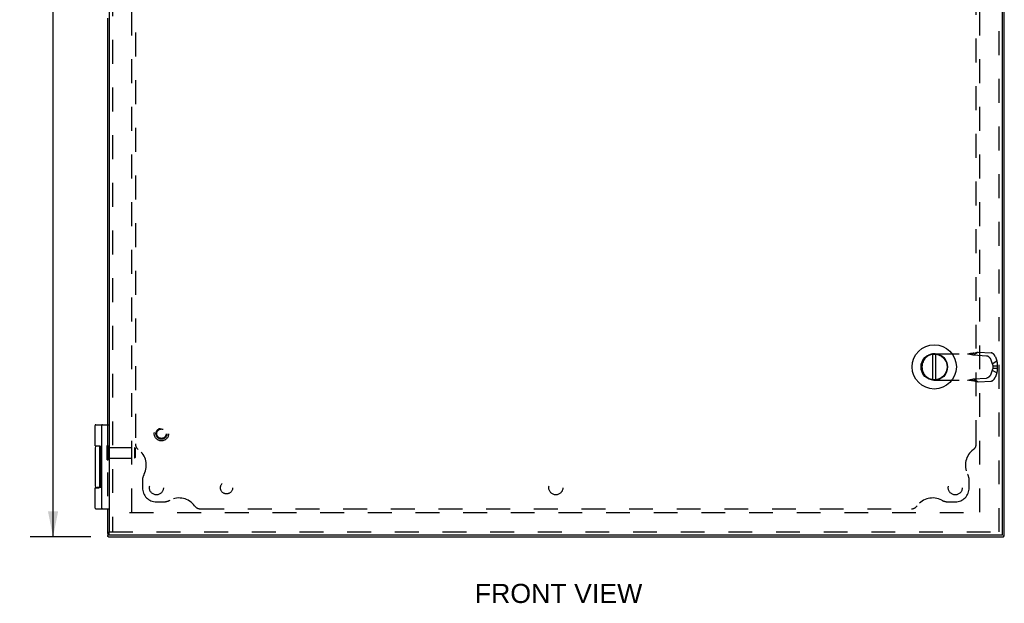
# Model space of a CAD drawing. Header units: inches. Extents: x 0 to 77.3, y 0 to 50.
# Tile 4 of 10: x 17.3 to 34.9, y 14.5 to 24.9. Entities that reach past the tile are written whole.
import ezdxf

# ---------------------------------------------------------------- set-up
doc = ezdxf.new("R2010")
doc.units = ezdxf.units.IN
doc.header["$LTSCALE"] = 4.25
doc.header["$MEASUREMENT"] = 0
doc.linetypes.add('HIDDEN', pattern=[0.2, 0.1, -0.1])
doc.layers.get('0').update_dxf_attribs({"linetype": 'CONTINUOUS'})
for name, color, linetype in [('DEFAULT_2', 8, 'HIDDEN'), ('DIMENSIONS', 7, 'CONTINUOUS'), ('DOOR_ASSEMBLY', 7, 'CONTINUOUS'), ('SUBPANEL', 7, 'CONTINUOUS')]:
    doc.layers.add(name, color=color, linetype=linetype)
doc.styles.get("Standard").update_dxf_attribs({"font": 'arial.ttf'})
doc.dimstyles.new('DIMSTYLE_1', dxfattribs={"dimtxt": 0.340909, "dimasz": 0.454545, "dimexe": 0.09, "dimexo": 0.07, "dimgap": 0.0375, "dimtad": 0, "dimtih": 1, "dimtoh": 1, "dimzin": 4, "dimdsep": 46, "dimtxsty": 'Standard', "dimblk": '_FILLED', "dimblk1": '_FILLED', "dimblk2": '_FILLED', "dimcen": 0.09, "dimadec": 3, "dimazin": 1, "dimtfac": 1, "dimtdec": 3, "dimtofl": 0, "dimtmove": 0, "dimatfit": 3, "dimldrblk": '_FILLED', "dimfxl": 0, "dimtolj": 1, "dimtzin": 4, "dimarcsym": 0})

# ---------------------------------------------------------------- blocks, each defined once
blk = doc.blocks.new('_FILLED')
at = {"color": 0, "linetype": 'ByBlock'}
blk.add_solid([(0, 0), (-1, 0.2), (-1, -0.2)], dxfattribs=at)
blk = doc.blocks.new('*D6')
at = {"layer": 'DIMENSIONS', "color": 2, "linetype": 'Continuous'}
for p, q in [((18.653, 35.637), (17.524, 35.637)), ((17.933, 35.637), (17.933, 25.978)), ((17.933, 15.637), (17.933, 25.296)), ((18.605, 15.637), (17.524, 15.637))]:
    blk.add_line(p, q, dxfattribs=at)
at = {"layer": 'DIMENSIONS', "color": 2, "linetype": 'Continuous', "xscale": 0.4545454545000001, "yscale": 0.4545454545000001, "zscale": 0.4545454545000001}
for p, rotation in [((17.933, 35.637), 90), ((17.933, 15.637), 270)]:
    blk.add_blockref('_FILLED', p, dxfattribs=dict(at, rotation=rotation))
at = {"layer": 'DIMENSIONS', "color": 2, "linetype": 'Continuous', "insert": (17.933, 25.807), "char_height": 0.3409, "width": 1.19128, "attachment_point": 2, "line_spacing_factor": 0.9}
blk.add_mtext('20.00', dxfattribs=at)

msp = doc.modelspace()

# ---------------------------------------------------------------- linework, layer by layer
at = {"color": 3, "linetype": 'Continuous'}
for p, q in [((34.902, 15.697), (34.902, 35.577)), ((18.902, 24.887), (18.902, 17.637)), ((18.902, 16.137), (18.902, 15.697)), ((18.923, 15.637), (34.881, 15.637))]:
    msp.add_line(p, q, dxfattribs=at)
at = {"color": 7, "linetype": 'Continuous'}
for p, q in [((18.902, 15.697), (18.907, 15.697)), ((18.907, 15.705), (18.907, 15.654)), ((34.897, 15.654), (34.897, 15.705)), ((34.902, 15.697), (34.897, 15.697))]:
    msp.add_line(p, q, dxfattribs=at)
at = {"color": 3, "linetype": 'Continuous'}
for points in [[(18.907, 15.654), (18.907, 15.655), (18.907, 15.657), (18.908, 15.659), (18.909, 15.661), (18.91, 15.663), (18.911, 15.665)], [(18.912, 15.645), (18.91, 15.646), (18.909, 15.647), (18.908, 15.649), (18.907, 15.65), (18.907, 15.652), (18.907, 15.654), (18.907, 15.654)], [(18.916, 15.642), (18.916, 15.642), (18.915, 15.643), (18.914, 15.643), (18.913, 15.644), (18.913, 15.644), (18.912, 15.645)], [(18.92, 15.639), (18.92, 15.639), (18.919, 15.64), (18.918, 15.64), (18.918, 15.641), (18.917, 15.641), (18.916, 15.642)], [(18.922, 15.637), (18.922, 15.638), (18.922, 15.638), (18.921, 15.638), (18.921, 15.638), (18.921, 15.639), (18.92, 15.639)], [(18.923, 15.637), (18.923, 15.637), (18.923, 15.637), (18.923, 15.637), (18.923, 15.637), (18.923, 15.637), (18.922, 15.637)], [(34.881, 15.637), (34.882, 15.638), (34.882, 15.638), (34.882, 15.638), (34.883, 15.638), (34.883, 15.639), (34.884, 15.639)], [(34.881, 15.637), (34.881, 15.637), (34.881, 15.637), (34.881, 15.637), (34.881, 15.637), (34.881, 15.637), (34.881, 15.637)], [(34.884, 15.639), (34.884, 15.639), (34.885, 15.64), (34.886, 15.64), (34.886, 15.641), (34.887, 15.641), (34.887, 15.642)], [(34.887, 15.642), (34.888, 15.642), (34.889, 15.643), (34.89, 15.643), (34.891, 15.644), (34.891, 15.644), (34.892, 15.645)], [(34.897, 15.654), (34.897, 15.655), (34.897, 15.657), (34.896, 15.659), (34.895, 15.661), (34.894, 15.663), (34.892, 15.665)], [(34.892, 15.645), (34.893, 15.646), (34.895, 15.647), (34.896, 15.649), (34.896, 15.65), (34.897, 15.652), (34.897, 15.654), (34.897, 15.654)]]:
    msp.add_lwpolyline(points, dxfattribs=at)
at = {"layer": 'DEFAULT_2', "color": 8, "linetype": 'HIDDEN'}
for p, q in [((19.34, 16.077), (19.34, 35.24)), ((34.464, 16.077), (34.464, 35.197)), ((18.902, 17.637), (18.902, 16.137)), ((18.898, 17.009), (18.898, 17.265)), ((18.898, 17.265), (18.916, 17.265)), ((18.916, 17.009), (18.916, 17.265)), ((18.916, 17.231), (19.388, 17.231)), ((19.398, 17.221), (19.388, 17.231)), ((19.388, 17.231), (19.388, 17.043)), ((19.398, 17.221), (19.398, 17.053)), ((18.916, 17.043), (19.388, 17.043)), ((19.398, 17.053), (19.388, 17.043)), ((18.898, 17.009), (18.916, 17.009)), ((19.299, 16.075), (34.505, 16.075))]:
    msp.add_line(p, q, dxfattribs=at)
at = {"layer": 'DOOR_ASSEMBLY', "color": 3, "linetype": 'Continuous'}
for p, q in [((18.931, 35.547), (18.931, 15.727)), ((34.871, 15.727), (34.871, 35.547)), ((34.871, 15.667), (18.931, 15.667))]:
    msp.add_line(p, q, dxfattribs=at)
at = {"layer": 'DOOR_ASSEMBLY', "color": 8, "linetype": 'HIDDEN'}
for p, q in [((18.991, 35.547), (18.991, 15.727)), ((34.811, 15.727), (34.811, 35.547)), ((33.669, 18.903), (34.322, 18.903)), ((34.353, 18.88), (34.435, 18.932)), ((34.353, 18.88), (34.586, 18.867)), ((34.435, 18.932), (34.667, 18.919)), ((34.743, 18.845), (34.768, 18.774)), ((33.433, 18.667), (33.433, 18.667)), ((34.662, 18.793), (34.686, 18.722)), ((34.686, 18.722), (34.768, 18.774)), ((34.697, 18.689), (34.773, 18.689)), ((34.697, 18.689), (34.697, 18.645)), ((34.697, 18.645), (34.773, 18.645)), ((34.773, 18.689), (34.773, 18.645)), ((34.353, 18.454), (34.586, 18.467)), ((34.353, 18.454), (34.435, 18.402)), ((34.686, 18.612), (34.662, 18.541)), ((34.686, 18.612), (34.768, 18.56)), ((34.768, 18.56), (34.743, 18.489)), ((33.669, 18.431), (34.322, 18.431)), ((34.357, 18.422), (34.37, 18.418)), ((34.37, 18.418), (34.382, 18.415)), ((34.435, 18.402), (34.667, 18.415)), ((18.931, 15.727), (34.871, 15.727))]:
    msp.add_line(p, q, dxfattribs=at)
at = {"layer": 'DOOR_ASSEMBLY', "color": 7, "linetype": 'Continuous'}
for p, q in [((33.624, 18.439), (33.624, 18.895)), ((33.683, 18.439), (33.683, 18.895)), ((18.682, 17.262), (18.682, 17.624)), ((18.695, 17.637), (18.931, 17.637)), ((18.801, 16.15), (18.801, 17.624)), ((18.682, 17.227), (18.682, 16.547)), ((18.766, 17.257), (18.712, 17.257)), ((18.761, 17.26), (18.761, 17.257)), ((18.767, 16.522), (18.767, 17.252)), ((18.791, 16.514), (18.791, 17.263)), ((18.801, 17.263), (18.791, 17.263)), ((18.801, 17.258), (18.791, 17.258)), ((18.801, 17.16), (18.791, 17.16)), ((18.801, 17.012), (18.791, 17.012)), ((18.801, 16.777), (18.791, 16.777)), ((18.801, 16.762), (18.791, 16.762)), ((18.682, 16.512), (18.751, 16.512)), ((18.682, 16.15), (18.682, 16.512)), ((18.766, 16.517), (18.712, 16.517)), ((18.761, 16.517), (18.761, 16.513)), ((18.801, 16.514), (18.791, 16.514)), ((18.695, 16.137), (18.931, 16.137)), ((18.931, 15.667), (18.931, 15.727)), ((34.871, 15.667), (34.871, 15.727))]:
    msp.add_line(p, q, dxfattribs=at)
at = {"layer": 'DOOR_ASSEMBLY', "color": 8, "linetype": 'HIDDEN'}
for points in [[(34.246, 18.903), (34.26, 18.9), (34.274, 18.898), (34.288, 18.895), (34.301, 18.892), (34.314, 18.889), (34.327, 18.886), (34.34, 18.883), (34.353, 18.88)], [(34.37, 18.916), (34.364, 18.914), (34.357, 18.912), (34.351, 18.911), (34.344, 18.91), (34.337, 18.908), (34.331, 18.907), (34.324, 18.906), (34.317, 18.906), (34.311, 18.905), (34.304, 18.904), (34.297, 18.904), (34.29, 18.903), (34.284, 18.903), (34.277, 18.903)], [(34.322, 18.903), (34.331, 18.905), (34.34, 18.908), (34.349, 18.91), (34.357, 18.912), (34.382, 18.919)], [(34.382, 18.919), (34.39, 18.921), (34.398, 18.923), (34.405, 18.925), (34.413, 18.927), (34.42, 18.929), (34.427, 18.93), (34.435, 18.932)], [(34.586, 18.867), (34.587, 18.867), (34.589, 18.867), (34.591, 18.866), (34.592, 18.866), (34.594, 18.866), (34.596, 18.865), (34.598, 18.865), (34.599, 18.864), (34.601, 18.863), (34.603, 18.863), (34.605, 18.862), (34.606, 18.861), (34.608, 18.86), (34.61, 18.859), (34.612, 18.858), (34.614, 18.857), (34.615, 18.856), (34.617, 18.854), (34.619, 18.853), (34.621, 18.852), (34.622, 18.85), (34.624, 18.849), (34.626, 18.847), (34.628, 18.846), (34.629, 18.844), (34.631, 18.843), (34.633, 18.841), (34.634, 18.839), (34.636, 18.837), (34.637, 18.835), (34.639, 18.834), (34.64, 18.832), (34.642, 18.83), (34.643, 18.828), (34.645, 18.826), (34.646, 18.824), (34.648, 18.822), (34.649, 18.82), (34.65, 18.818), (34.651, 18.815), (34.653, 18.813), (34.654, 18.811), (34.655, 18.809), (34.656, 18.807), (34.657, 18.804), (34.658, 18.802), (34.659, 18.8), (34.66, 18.798), (34.661, 18.796), (34.662, 18.793)], [(34.743, 18.845), (34.742, 18.847), (34.741, 18.85), (34.741, 18.852), (34.74, 18.854), (34.739, 18.856), (34.738, 18.858), (34.736, 18.861), (34.735, 18.863), (34.734, 18.865), (34.733, 18.867), (34.732, 18.869), (34.73, 18.871), (34.729, 18.873), (34.728, 18.875), (34.726, 18.878), (34.725, 18.88), (34.723, 18.881), (34.722, 18.883), (34.72, 18.885), (34.719, 18.887), (34.717, 18.889), (34.716, 18.891), (34.714, 18.893), (34.712, 18.894), (34.711, 18.896), (34.709, 18.898), (34.707, 18.899), (34.706, 18.901), (34.704, 18.902), (34.702, 18.903), (34.7, 18.905), (34.699, 18.906), (34.697, 18.907), (34.695, 18.909), (34.693, 18.91), (34.691, 18.911), (34.69, 18.912), (34.688, 18.913), (34.686, 18.914), (34.684, 18.914), (34.683, 18.915), (34.681, 18.916), (34.679, 18.916), (34.677, 18.917), (34.676, 18.917), (34.674, 18.918), (34.672, 18.918), (34.671, 18.918), (34.669, 18.919), (34.667, 18.919)], [(34.686, 18.722), (34.687, 18.72), (34.688, 18.717), (34.689, 18.715), (34.69, 18.713), (34.691, 18.711), (34.692, 18.708), (34.693, 18.706), (34.694, 18.704), (34.694, 18.701), (34.695, 18.699), (34.696, 18.696), (34.696, 18.694), (34.697, 18.691), (34.697, 18.689)], [(34.697, 18.645), (34.697, 18.642), (34.696, 18.64), (34.696, 18.638), (34.695, 18.635), (34.694, 18.633), (34.694, 18.63), (34.693, 18.628), (34.692, 18.626), (34.691, 18.623), (34.69, 18.621), (34.689, 18.619), (34.688, 18.616), (34.687, 18.614), (34.686, 18.612)], [(34.768, 18.774), (34.769, 18.77), (34.77, 18.766), (34.77, 18.762), (34.771, 18.758), (34.772, 18.753), (34.772, 18.749), (34.773, 18.745), (34.773, 18.741), (34.774, 18.737), (34.774, 18.733), (34.774, 18.728), (34.774, 18.724), (34.774, 18.72), (34.774, 18.715), (34.774, 18.711), (34.774, 18.707), (34.774, 18.702), (34.774, 18.698), (34.773, 18.693), (34.773, 18.689)], [(34.773, 18.645), (34.773, 18.64), (34.774, 18.635), (34.774, 18.63), (34.774, 18.625), (34.774, 18.621), (34.774, 18.616), (34.774, 18.611), (34.774, 18.606), (34.774, 18.601), (34.774, 18.597), (34.773, 18.592), (34.773, 18.587), (34.772, 18.583), (34.771, 18.578), (34.771, 18.574), (34.77, 18.569), (34.769, 18.565), (34.768, 18.56)], [(34.246, 18.431), (34.26, 18.434), (34.274, 18.436), (34.288, 18.439), (34.301, 18.442), (34.314, 18.445), (34.327, 18.448), (34.34, 18.451), (34.353, 18.454)], [(34.662, 18.541), (34.661, 18.538), (34.66, 18.536), (34.659, 18.534), (34.658, 18.532), (34.657, 18.529), (34.656, 18.527), (34.655, 18.525), (34.654, 18.523), (34.653, 18.521), (34.651, 18.519), (34.65, 18.516), (34.649, 18.514), (34.648, 18.512), (34.646, 18.51), (34.645, 18.508), (34.643, 18.506), (34.642, 18.504), (34.64, 18.502), (34.639, 18.5), (34.637, 18.498), (34.636, 18.497), (34.634, 18.495), (34.633, 18.493), (34.631, 18.491), (34.629, 18.49), (34.628, 18.488), (34.626, 18.487), (34.624, 18.485), (34.622, 18.484), (34.621, 18.482), (34.619, 18.481), (34.617, 18.48), (34.615, 18.478), (34.614, 18.477), (34.612, 18.476), (34.61, 18.475), (34.608, 18.474), (34.606, 18.473), (34.605, 18.472), (34.603, 18.471), (34.601, 18.471), (34.599, 18.47), (34.598, 18.469), (34.596, 18.469), (34.594, 18.468), (34.592, 18.468), (34.591, 18.468), (34.589, 18.467), (34.587, 18.467), (34.586, 18.467)], [(34.667, 18.415), (34.669, 18.415), (34.671, 18.416), (34.672, 18.416), (34.674, 18.416), (34.676, 18.417), (34.677, 18.417), (34.679, 18.418), (34.681, 18.418), (34.683, 18.419), (34.684, 18.42), (34.686, 18.42), (34.688, 18.421), (34.69, 18.422), (34.691, 18.423), (34.693, 18.424), (34.695, 18.425), (34.697, 18.427), (34.699, 18.428), (34.7, 18.429), (34.702, 18.43), (34.704, 18.432), (34.706, 18.433), (34.707, 18.435), (34.709, 18.436), (34.711, 18.438), (34.712, 18.44), (34.714, 18.441), (34.716, 18.443), (34.717, 18.445), (34.719, 18.447), (34.72, 18.449), (34.722, 18.45), (34.723, 18.452), (34.725, 18.454), (34.726, 18.456), (34.728, 18.458), (34.729, 18.461), (34.73, 18.463), (34.732, 18.465), (34.733, 18.467), (34.734, 18.469), (34.735, 18.471), (34.736, 18.473), (34.738, 18.476), (34.739, 18.478), (34.74, 18.48), (34.741, 18.482), (34.741, 18.484), (34.742, 18.487), (34.743, 18.489)], [(34.277, 18.431), (34.284, 18.431), (34.29, 18.431), (34.297, 18.43), (34.304, 18.43), (34.311, 18.429), (34.317, 18.428), (34.324, 18.428), (34.331, 18.427), (34.337, 18.425), (34.344, 18.424), (34.351, 18.423), (34.357, 18.421), (34.364, 18.42), (34.37, 18.418)], [(34.322, 18.431), (34.331, 18.428), (34.34, 18.426), (34.349, 18.424), (34.357, 18.422)], [(34.382, 18.415), (34.39, 18.413), (34.398, 18.411), (34.405, 18.409), (34.413, 18.407), (34.42, 18.405), (34.427, 18.404), (34.435, 18.402)]]:
    msp.add_lwpolyline(points, dxfattribs=at)
at = {"layer": 'DOOR_ASSEMBLY', "color": 7, "linetype": 'Continuous'}
for points in [[(18.682, 17.262), (18.751, 17.262), (18.752, 17.262), (18.753, 17.262), (18.753, 17.262), (18.754, 17.262), (18.754, 17.262), (18.755, 17.262), (18.755, 17.262), (18.756, 17.262), (18.756, 17.262), (18.757, 17.262), (18.757, 17.262), (18.758, 17.261), (18.758, 17.261), (18.758, 17.261), (18.759, 17.261), (18.759, 17.261), (18.759, 17.261), (18.76, 17.261), (18.76, 17.261), (18.76, 17.261), (18.76, 17.261), (18.761, 17.261), (18.761, 17.26), (18.761, 17.26), (18.761, 17.26), (18.762, 17.26), (18.762, 17.26), (18.762, 17.26), (18.762, 17.26), (18.763, 17.26), (18.763, 17.26), (18.763, 17.259), (18.763, 17.259), (18.763, 17.259), (18.763, 17.259), (18.764, 17.259), (18.764, 17.259), (18.764, 17.259), (18.764, 17.259), (18.764, 17.258), (18.764, 17.258), (18.764, 17.258), (18.765, 17.258), (18.765, 17.258), (18.765, 17.258), (18.765, 17.258), (18.765, 17.258), (18.765, 17.258), (18.765, 17.257), (18.765, 17.257), (18.765, 17.257), (18.765, 17.257), (18.766, 17.257), (18.766, 17.257), (18.766, 17.257), (18.766, 17.257), (18.766, 17.256), (18.766, 17.256), (18.766, 17.256), (18.766, 17.256), (18.766, 17.256), (18.766, 17.256), (18.766, 17.256), (18.766, 17.256), (18.766, 17.255), (18.766, 17.255), (18.766, 17.255), (18.766, 17.255), (18.767, 17.255), (18.767, 17.255), (18.767, 17.255), (18.767, 17.255), (18.767, 17.255), (18.767, 17.254), (18.767, 17.254), (18.767, 17.254), (18.767, 17.254), (18.767, 17.254), (18.767, 17.254), (18.767, 17.254), (18.767, 17.254), (18.767, 17.254), (18.767, 17.253), (18.767, 17.253), (18.767, 17.253), (18.767, 17.253), (18.767, 17.253), (18.767, 17.253), (18.767, 17.253), (18.767, 17.253), (18.767, 17.253), (18.767, 17.252), (18.767, 17.252), (18.767, 17.252), (18.767, 17.252), (18.767, 17.252), (18.767, 17.252)], [(18.767, 16.522), (18.767, 16.522), (18.767, 16.522), (18.767, 16.522), (18.767, 16.522), (18.767, 16.521), (18.767, 16.521), (18.767, 16.521), (18.767, 16.521), (18.767, 16.521), (18.767, 16.521), (18.767, 16.521), (18.767, 16.521), (18.767, 16.521), (18.767, 16.52), (18.767, 16.52), (18.767, 16.52), (18.767, 16.52), (18.767, 16.52), (18.767, 16.52), (18.767, 16.52), (18.767, 16.52), (18.767, 16.52), (18.767, 16.519), (18.767, 16.519), (18.767, 16.519), (18.767, 16.519), (18.767, 16.519), (18.767, 16.519), (18.766, 16.519), (18.766, 16.519), (18.766, 16.519), (18.766, 16.518), (18.766, 16.518), (18.766, 16.518), (18.766, 16.518), (18.766, 16.518), (18.766, 16.518), (18.766, 16.518), (18.766, 16.518), (18.766, 16.518), (18.766, 16.517), (18.766, 16.517), (18.766, 16.517), (18.766, 16.517), (18.765, 16.517), (18.765, 16.517), (18.765, 16.517), (18.765, 16.517), (18.765, 16.516), (18.765, 16.516), (18.765, 16.516), (18.765, 16.516), (18.765, 16.516), (18.765, 16.516), (18.764, 16.516), (18.764, 16.516), (18.764, 16.515), (18.764, 16.515), (18.764, 16.515), (18.764, 16.515), (18.764, 16.515), (18.763, 16.515), (18.763, 16.515), (18.763, 16.515), (18.763, 16.514), (18.763, 16.514), (18.763, 16.514), (18.762, 16.514), (18.762, 16.514), (18.762, 16.514), (18.762, 16.514), (18.761, 16.514), (18.761, 16.514), (18.761, 16.513), (18.761, 16.513), (18.76, 16.513), (18.76, 16.513), (18.76, 16.513), (18.76, 16.513), (18.759, 16.513), (18.759, 16.513), (18.759, 16.513), (18.758, 16.513), (18.758, 16.513), (18.758, 16.512), (18.757, 16.512), (18.757, 16.512), (18.756, 16.512), (18.756, 16.512), (18.755, 16.512), (18.755, 16.512), (18.754, 16.512), (18.754, 16.512), (18.753, 16.512), (18.753, 16.512), (18.752, 16.512), (18.751, 16.512)]]:
    msp.add_lwpolyline(points, dxfattribs=at)
for radius in [0.394, 0.237, 0.23]:
    msp.add_circle((33.653, 18.667), radius, dxfattribs=at)
at = {"layer": 'DOOR_ASSEMBLY', "color": 8, "linetype": 'HIDDEN'}
for radius in [0.128, 0.0981, 0.094, 0.084]:
    msp.add_circle((19.866, 17.477), radius, dxfattribs=at)
for start, end in [(90, 180), (180, 270)]:
    msp.add_arc((33.669, 18.667), 0.236, start, end, dxfattribs=at)
at = {"layer": 'DOOR_ASSEMBLY', "color": 7, "linetype": 'Continuous'}
for centre, radius, start, end in [((18.695, 17.624), 0.013, 90, 180), ((18.814, 17.624), 0.013, 90, 180), ((18.712, 17.227), 0.03, 90, 180), ((18.712, 16.547), 0.03, 180, 270), ((18.695, 16.15), 0.013, 180, 270), ((18.814, 16.15), 0.013, 180, 270)]:
    msp.add_arc(centre, radius, start, end, dxfattribs=at)
at = {"layer": 'SUBPANEL', "color": 8, "linetype": 'HIDDEN'}
for p, q in [((19.402, 33.979), (19.402, 17.295)), ((34.402, 17.295), (34.402, 33.979)), ((19.527, 16.637), (19.527, 16.512)), ((34.277, 16.512), (34.277, 16.637)), ((19.777, 16.262), (19.902, 16.262)), ((33.902, 16.262), (34.027, 16.262)), ((20.56, 16.137), (33.244, 16.137))]:
    msp.add_line(p, q, dxfattribs=at)
for centre, radius in [((19.777, 16.512), 0.125), ((21.027, 16.512), 0.109), ((26.902, 16.512), 0.125), ((34.027, 16.512), 0.125)]:
    msp.add_circle(centre, radius, dxfattribs=at)
for centre, radius, start, end in [((19.527, 17.295), 0.125, 180, 234.1013), ((34.277, 17.295), 0.125, 305.8987, 360), ((19.252, 16.915), 0.344, 332.1089, 54.1013), ((34.552, 16.915), 0.344, 125.8987, 207.8911), ((19.777, 16.637), 0.25, 152.1089, 180), ((34.027, 16.637), 0.25, 0, 27.8911), ((19.777, 16.512), 0.25, 180, 270), ((34.027, 16.512), 0.25, 270, 360), ((19.902, 16.512), 0.25, 270, 297.8911), ((20.18, 15.987), 0.344, 35.8987, 117.8911), ((20.56, 16.262), 0.125, 215.8987, 270), ((33.244, 16.262), 0.125, 270, 324.1013), ((33.624, 15.987), 0.344, 62.1089, 144.1013), ((33.902, 16.512), 0.25, 242.1089, 270)]:
    msp.add_arc(centre, radius, start, end, dxfattribs=at)

# ---------------------------------------------------------------- texts
at = {"layer": 'DIMENSIONS', "color": 2, "linetype": 'Continuous', "insert": (26.95, 14.8), "char_height": 0.3409, "width": 2.98327, "attachment_point": 2, "line_spacing_factor": 0.9}
msp.add_mtext('FRONT VIEW', dxfattribs=at)

# ---------------------------------------------------------------- dimensions: what is measured, and where the dimension line sits
at = {"layer": 'DIMENSIONS', "color": 2, "linetype": 'Continuous'}
dim = msp.add_linear_dim(base=(17.933, 15.637), p1=(18.723, 35.637), p2=(18.675, 15.637), angle=270, dimstyle='DIMSTYLE_1', dxfattribs=at)
dim.commit()
dim.dimension.update_dxf_attribs({"geometry": '*D6', "text_midpoint": (17.929, 25.635), "dimtype": 160})

doc.saveas('drawing.dxf')
